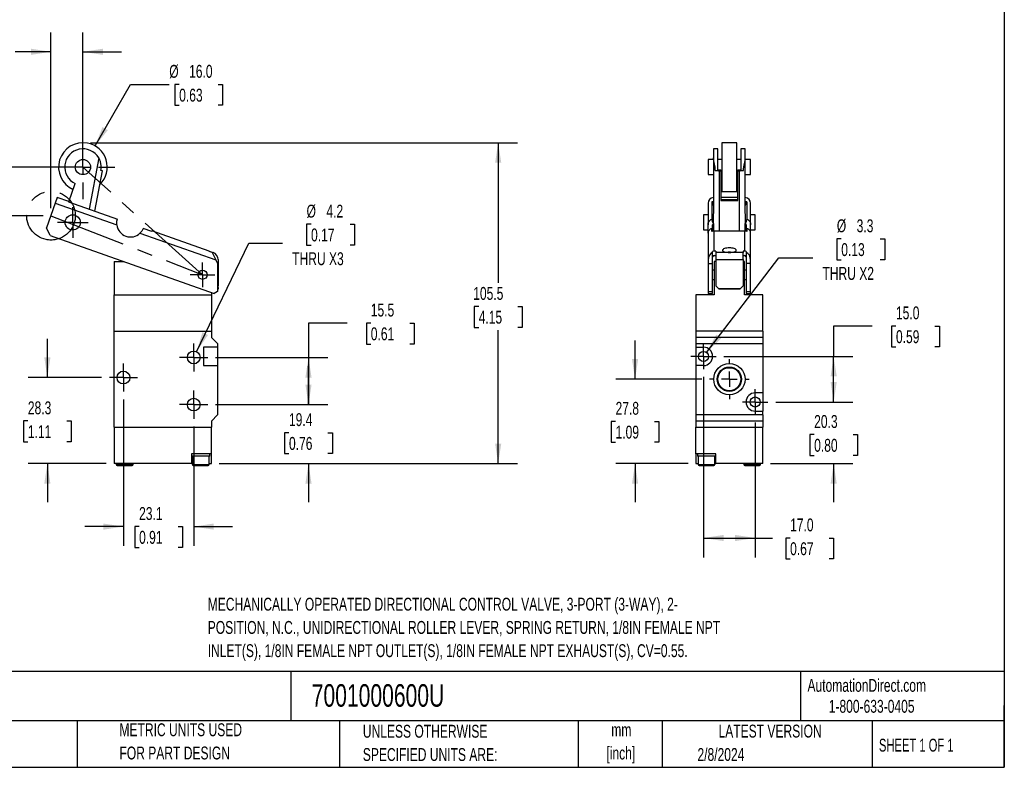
# Model space of a CAD drawing. Header units: millimetres. Extents: x 13 to 546, y 13 to 419.
# Tile 2 of 3: x 222 to 546, y 13 to 259. Entities that reach past the tile are written whole.
import ezdxf

# ---------------------------------------------------------------- set-up
doc = ezdxf.new("R2010")
doc.units = ezdxf.units.MM
doc.header["$LTSCALE"] = 2
doc.linetypes.add('CENTERX2', pattern=[20.32, 12.7, -2.54, 2.54, -2.54])
doc.layers.add('CENTER', color=40, linetype='CENTERX2')
doc.layers.add('DIMENSIONS', color=140, linetype='Continuous', lineweight=25)
doc.layers.add('TEXT', color=140, linetype='Continuous', lineweight=25)
doc.styles.add('SLDTEXTSTYLE0', font='TXT', dxfattribs={"width": 0.7})
doc.styles.add('SLDTEXTSTYLE1', font='TXT', dxfattribs={"width": 0.65})
doc.dimstyles.new('SLDDIMSTYLE0', dxfattribs={"dimtxt": 4.316016, "dimasz": 6.604, "dimexe": 0, "dimexo": 0.0625, "dimgap": 1.079004, "dimtad": 0, "dimtih": 1, "dimtoh": 1, "dimrnd": 1e-09, "dimzin": 12, "dimdsep": 46, "dimtxsty": 'SLDTEXTSTYLE0', "dimsah": 1, "dimcen": 0.09, "dimadec": 0, "dimazin": 3, "dimtfac": 1, "dimtmove": 0, "dimatfit": 0, "dimfxl": 0, "dimfrac": 2, "dimtolj": 1, "dimtzin": 12, "dimarcsym": 0})
doc.dimstyles.new('SLDDIMSTYLE1', dxfattribs={"dimtxt": 4.316016, "dimasz": 6.604, "dimexe": 0, "dimexo": 0.0625, "dimgap": 1.079004, "dimtad": 0, "dimtih": 1, "dimtoh": 1, "dimrnd": 1e-09, "dimzin": 4, "dimdsep": 46, "dimtxsty": 'SLDTEXTSTYLE0', "dimsah": 1, "dimcen": 0.09, "dimadec": 0, "dimazin": 1, "dimtfac": 1, "dimtofl": 0, "dimtmove": 0, "dimatfit": 3, "dimfxl": 0, "dimfrac": 2, "dimtolj": 1, "dimtzin": 12, "dimarcsym": 0})
doc.dimstyles.new('SLDDIMSTYLE2', dxfattribs={"dimtxt": 4.316016, "dimasz": 6.604, "dimexe": 0, "dimexo": 0.0625, "dimgap": 1.079004, "dimtad": 0, "dimtih": 1, "dimtoh": 1, "dimrnd": 1e-09, "dimzin": 4, "dimdsep": 46, "dimtxsty": 'SLDTEXTSTYLE0', "dimsah": 1, "dimcen": 0, "dimadec": 0, "dimazin": 1, "dimtfac": 1, "dimtofl": 0, "dimtmove": 0, "dimatfit": 3, "dimfxl": 0, "dimfrac": 2, "dimtolj": 1, "dimtzin": 12, "dimarcsym": 0})
doc.dimstyles.new('SLDDIMSTYLE3', dxfattribs={"dimtxt": 4.316016, "dimasz": 6.604, "dimexe": 0, "dimexo": 0.0625, "dimgap": 1.079004, "dimtad": 0, "dimtih": 1, "dimtoh": 1, "dimrnd": 1e-09, "dimzin": 12, "dimdsep": 46, "dimtxsty": 'SLDTEXTSTYLE0', "dimsah": 1, "dimcen": 0.09, "dimadec": 0, "dimazin": 3, "dimtfac": 1, "dimtofl": 0, "dimtmove": 0, "dimatfit": 3, "dimfxl": 0, "dimfrac": 2, "dimtolj": 1, "dimtzin": 12, "dimarcsym": 0})
doc.dimstyles.new('SLDDIMSTYLE4', dxfattribs={"dimtxt": 4.316016, "dimasz": 6.604, "dimexe": 0, "dimexo": 0.0625, "dimgap": 1.079004, "dimtad": 0, "dimtih": 1, "dimtoh": 1, "dimrnd": 1e-09, "dimzin": 12, "dimdsep": 46, "dimtxsty": 'SLDTEXTSTYLE0', "dimsah": 1, "dimcen": 0, "dimadec": 0, "dimazin": 3, "dimtfac": 1, "dimtofl": 0, "dimtmove": 0, "dimatfit": 3, "dimfxl": 0, "dimfrac": 2, "dimtolj": 1, "dimtzin": 12, "dimarcsym": 0})

# ---------------------------------------------------------------- blocks, each defined once
blk = doc.blocks.new('_D')
at = {"layer": 'DIMENSIONS'}
for p, q in [((232.7, 196.6), (232.7, 254.31)), ((243.2, 212.6), (243.2, 254.31)), ((202.29, 247.96), (200.84, 247.96)), ((200.84, 247.96), (200.84, 241.1)), ((215.12, 247.96), (216.57, 247.96)), ((216.57, 247.96), (216.57, 241.1)), ((232.7, 247.96), (220.96, 247.96)), ((243.2, 247.96), (255.9, 247.96)), ((200.84, 241.1), (202.29, 241.1)), ((216.57, 241.1), (215.12, 241.1))]:
    blk.add_line(p, q, dxfattribs=at)
for points in [[(232.7, 247.96), (226.09, 248.97), (226.09, 246.94)], [(243.2, 247.96), (249.8, 246.94), (249.8, 248.97)]]:
    blk.add_solid(points, dxfattribs=at)
at = {"layer": 'DIMENSIONS', "char_height": 4.233, "attachment_point": 1, "style": 'SLDTEXTSTYLE0'}
for s, insert in [('10.5', (202.29, 254.38)), ('0.41', (202.29, 246.55))]:
    blk.add_mtext(s, dxfattribs=dict(at, insert=insert))
blk = doc.blocks.new('_D_1')
at = {"layer": 'DIMENSIONS'}
for p, q in [((159.39, 230.59), (157.94, 230.59)), ((157.94, 230.59), (157.94, 223.73)), ((172.22, 230.59), (173.67, 230.59)), ((173.67, 230.59), (173.67, 223.73)), ((180, 230.59), (192.7, 230.59)), ((192.7, 230.59), (192.7, 210.06)), ((157.94, 223.73), (159.39, 223.73)), ((173.67, 223.73), (172.22, 223.73)), ((240.66, 210.06), (186.35, 210.06)), ((192.7, 194.06), (192.7, 210.06)), ((230.16, 194.06), (186.35, 194.06))]:
    blk.add_line(p, q, dxfattribs=at)
for points in [[(192.7, 210.06), (191.68, 203.46), (193.71, 203.46)], [(192.7, 194.06), (193.71, 200.67), (191.68, 200.67)]]:
    blk.add_solid(points, dxfattribs=at)
at = {"layer": 'DIMENSIONS', "char_height": 4.233, "attachment_point": 1, "style": 'SLDTEXTSTYLE0'}
for s, insert in [('16.0', (159.39, 237.01)), ('0.63', (159.39, 229.19))]:
    blk.add_mtext(s, dxfattribs=dict(at, insert=insert))
blk = doc.blocks.new('_D_2')
at = {"layer": 'DIMENSIONS'}
for p, q in [((247.2, 216.99), (258.88, 237.22)), ((258.88, 237.22), (271.58, 237.22)), ((274.84, 237.22), (273.39, 237.22)), ((273.39, 237.22), (273.39, 230.36)), ((287.66, 237.22), (289.11, 237.22)), ((289.11, 237.22), (289.11, 230.36)), ((273.39, 230.36), (274.84, 230.36)), ((289.11, 230.36), (287.66, 230.36))]:
    blk.add_line(p, q, dxfattribs=at)
blk.add_solid([(247.2, 216.99), (251.38, 222.2), (249.62, 223.22)], dxfattribs=at)
at = {"layer": 'DIMENSIONS', "char_height": 4.233, "attachment_point": 1, "style": 'SLDTEXTSTYLE0'}
for s, insert in [('%%c', (271.58, 243.65)), ('16.0', (278.1, 243.65)), ('0.63', (274.84, 235.82))]:
    blk.add_mtext(s, dxfattribs=dict(at, insert=insert))
blk = doc.blocks.new('_D_3')
at = {"layer": 'DIMENSIONS'}
for p, q in [((245.74, 218.06), (386.06, 218.06)), ((379.71, 218.06), (379.71, 172.03)), ((373.3, 164.21), (371.85, 164.21)), ((371.85, 164.21), (371.85, 157.35)), ((386.13, 164.21), (387.58, 164.21)), ((387.58, 164.21), (387.58, 157.35)), ((371.85, 157.35), (373.3, 157.35)), ((379.71, 112.56), (379.71, 156.38)), ((387.58, 157.35), (386.13, 157.35)), ((287.97, 112.56), (386.06, 112.56))]:
    blk.add_line(p, q, dxfattribs=at)
for points in [[(379.71, 218.06), (378.7, 211.46), (380.73, 211.46)], [(379.71, 112.56), (380.73, 119.16), (378.7, 119.16)]]:
    blk.add_solid(points, dxfattribs=at)
at = {"layer": 'DIMENSIONS', "char_height": 4.233, "attachment_point": 1, "style": 'SLDTEXTSTYLE0'}
for s, insert in [('105.5', (371.51, 170.63)), ('4.15', (373.3, 162.81))]:
    blk.add_mtext(s, dxfattribs=dict(at, insert=insert))
blk = doc.blocks.new('_D_4')
at = {"layer": 'DIMENSIONS'}
for p, q in [((317.35, 131.96), (317.35, 144.66)), ((286.81, 131.96), (323.7, 131.96)), ((310.94, 122.72), (309.49, 122.72)), ((309.49, 122.72), (309.49, 115.86)), ((323.76, 122.72), (325.21, 122.72)), ((325.21, 122.72), (325.21, 115.86)), ((309.49, 115.86), (310.94, 115.86)), ((325.21, 115.86), (323.76, 115.86)), ((287.97, 112.56), (323.7, 112.56)), ((317.35, 112.56), (317.35, 99.86))]:
    blk.add_line(p, q, dxfattribs=at)
for points in [[(317.35, 131.96), (318.37, 138.56), (316.33, 138.56)], [(317.35, 112.56), (316.33, 105.95), (318.37, 105.95)]]:
    blk.add_solid(points, dxfattribs=at)
at = {"layer": 'DIMENSIONS', "char_height": 4.233, "attachment_point": 1, "style": 'SLDTEXTSTYLE0'}
for s, insert in [('19.4', (310.94, 129.14)), ('0.76', (310.94, 121.31))]:
    blk.add_mtext(s, dxfattribs=dict(at, insert=insert))
blk = doc.blocks.new('_D_5')
at = {"layer": 'DIMENSIONS'}
for p, q in [((330.05, 158.74), (317.35, 158.74)), ((317.35, 158.74), (317.35, 147.46)), ((337.83, 158.74), (336.38, 158.74)), ((336.38, 158.74), (336.38, 151.88)), ((350.65, 158.74), (352.1, 158.74)), ((352.1, 158.74), (352.1, 151.88)), ((336.38, 151.88), (337.83, 151.88)), ((352.1, 151.88), (350.65, 151.88)), ((286.81, 147.46), (323.7, 147.46)), ((317.35, 147.46), (317.35, 131.96)), ((286.81, 131.96), (323.7, 131.96))]:
    blk.add_line(p, q, dxfattribs=at)
for points in [[(317.35, 147.46), (316.33, 140.85), (318.37, 140.85)], [(317.35, 131.96), (318.37, 138.56), (316.33, 138.56)]]:
    blk.add_solid(points, dxfattribs=at)
at = {"layer": 'DIMENSIONS', "char_height": 4.233, "attachment_point": 1, "style": 'SLDTEXTSTYLE0'}
for s, insert in [('15.5', (337.83, 165.16)), ('0.61', (337.83, 157.34))]:
    blk.add_mtext(s, dxfattribs=dict(at, insert=insert))
blk = doc.blocks.new('_D_6')
at = {"layer": 'DIMENSIONS'}
for p, q in [((318.19, 191.27), (316.74, 191.27)), ((316.74, 191.27), (316.74, 184.41)), ((331.01, 191.27), (332.46, 191.27)), ((332.46, 191.27), (332.46, 184.41)), ((280.54, 149.35), (297.7, 185)), ((297.7, 185), (308.81, 185)), ((316.74, 184.41), (318.19, 184.41)), ((332.46, 184.41), (331.01, 184.41))]:
    blk.add_line(p, q, dxfattribs=at)
blk.add_solid([(280.54, 149.35), (284.32, 154.86), (282.49, 155.74)], dxfattribs=at)
at = {"layer": 'DIMENSIONS', "char_height": 4.233, "attachment_point": 1, "style": 'SLDTEXTSTYLE0'}
for s, insert in [('%%c', (316.72, 197.69)), ('4.2', (323.24, 197.69)), ('0.17', (318.19, 189.86)), ('THRU X3', (311.99, 182.04))]:
    blk.add_mtext(s, dxfattribs=dict(at, insert=insert))
blk = doc.blocks.new('_D_7')
at = {"layer": 'DIMENSIONS'}
for p, q in [((231.51, 140.86), (231.51, 153.56)), ((249.35, 140.86), (225.16, 140.86)), ((225.1, 126.6), (223.65, 126.6)), ((223.65, 126.6), (223.65, 119.74)), ((237.92, 126.6), (239.37, 126.6)), ((239.37, 126.6), (239.37, 119.74)), ((223.65, 119.74), (225.1, 119.74)), ((239.37, 119.74), (237.92, 119.74)), ((250.89, 112.56), (225.16, 112.56)), ((231.51, 112.56), (231.51, 99.86))]:
    blk.add_line(p, q, dxfattribs=at)
for points in [[(231.51, 140.86), (232.52, 147.46), (230.49, 147.46)], [(231.51, 112.56), (230.49, 105.95), (232.52, 105.95)]]:
    blk.add_solid(points, dxfattribs=at)
at = {"layer": 'DIMENSIONS', "char_height": 4.233, "attachment_point": 1, "style": 'SLDTEXTSTYLE0'}
for s, insert in [('28.3', (225.1, 133.02)), ('1.11', (225.1, 125.19))]:
    blk.add_mtext(s, dxfattribs=dict(at, insert=insert))
blk = doc.blocks.new('_D_8')
at = {"layer": 'DIMENSIONS'}
for p, q in [((256.53, 133.68), (256.53, 85.49)), ((279.63, 124.78), (279.63, 85.49)), ((256.53, 91.84), (243.83, 91.84)), ((261.66, 91.84), (260.22, 91.84)), ((260.22, 91.84), (260.22, 84.98)), ((274.49, 91.84), (275.94, 91.84)), ((275.94, 91.84), (275.94, 84.98)), ((279.63, 91.84), (292.33, 91.84)), ((260.22, 84.98), (261.66, 84.98)), ((275.94, 84.98), (274.49, 84.98))]:
    blk.add_line(p, q, dxfattribs=at)
for points in [[(256.53, 91.84), (249.92, 92.86), (249.92, 90.83)], [(279.63, 91.84), (286.23, 90.83), (286.23, 92.86)]]:
    blk.add_solid(points, dxfattribs=at)
at = {"layer": 'DIMENSIONS', "char_height": 4.233, "attachment_point": 1, "style": 'SLDTEXTSTYLE0'}
for s, insert in [('23.1', (261.66, 98.26)), ('0.91', (261.66, 90.44))]:
    blk.add_mtext(s, dxfattribs=dict(at, insert=insert))
blk = doc.blocks.new('SW_CENTERMARKSYMBOL_0')
at = {"layer": 'CENTER', "color": 0}
for p, q in [((0, 2.54), (0, 4.04)), ((-2.54, 0), (-4.04, 0)), ((0, 0), (-2.54, 0)), ((0, 0), (0, 2.54)), ((0, 0), (0, -2.54)), ((0, 0), (2.54, 0)), ((2.54, 0), (4.04, 0)), ((0, -2.54), (0, -4.04))]:
    blk.add_line(p, q, dxfattribs=at)
blk = doc.blocks.new('SW_CENTERMARKSYMBOL_1')
at = {"layer": 'CENTER', "color": 0}
for p, q in [((0, 5.08), (0, 10.54)), ((-5.08, 0), (-10.54, 0)), ((0, 0), (-2.54, 0)), ((0, 0), (0, 2.54)), ((0, 0), (0, -2.54)), ((0, 0), (2.54, 0)), ((5.08, 0), (10.54, 0)), ((0, -5.08), (0, -10.54))]:
    blk.add_line(p, q, dxfattribs=at)
blk = doc.blocks.new('SW_CENTERMARKSYMBOL_2')
at = {"layer": 'CENTER', "color": 0}
for p, q in [((0, 2.54), (0, 5.04)), ((-2.54, 0), (-5.04, 0)), ((0, 0), (-2.54, 0)), ((0, 0), (0, 2.54)), ((0, 0), (0, -2.54)), ((0, 0), (2.54, 0)), ((2.54, 0), (5.04, 0)), ((0, -2.54), (0, -5.04))]:
    blk.add_line(p, q, dxfattribs=at)
blk = doc.blocks.new('SW_CENTERMARKSYMBOL_3')
at = {"layer": 'CENTER', "color": 0}
for p, q in [((0, 2.54), (0, 4.64)), ((-2.54, 0), (-4.64, 0)), ((0, 0), (-2.54, 0)), ((0, 0), (0, 2.54)), ((0, 0), (0, -2.54)), ((0, 0), (2.54, 0)), ((2.54, 0), (4.64, 0)), ((0, -2.54), (0, -4.64))]:
    blk.add_line(p, q, dxfattribs=at)
blk = doc.blocks.new('SW_CENTERMARKSYMBOL_4')
at = {"layer": 'CENTER', "color": 0}
for p, q in [((0, 2.54), (0, 4.64)), ((-2.54, 0), (-4.64, 0)), ((0, 0), (-2.54, 0)), ((0, 0), (0, 2.54)), ((0, 0), (0, -2.54)), ((0, 0), (2.54, 0)), ((2.54, 0), (4.64, 0)), ((0, -2.54), (0, -4.64))]:
    blk.add_line(p, q, dxfattribs=at)
blk = doc.blocks.new('SW_CENTERMARKSYMBOL_5')
at = {"layer": 'CENTER', "color": 0}
for p, q in [((0, 2.54), (0, 4.64)), ((-2.54, 0), (-4.64, 0)), ((0, 0), (-2.54, 0)), ((0, 0), (0, 2.54)), ((0, 0), (0, -2.54)), ((0, 0), (2.54, 0)), ((2.54, 0), (4.64, 0)), ((0, -2.54), (0, -4.64))]:
    blk.add_line(p, q, dxfattribs=at)
blk = doc.blocks.new('_D_9')
at = {"layer": 'DIMENSIONS'}
for p, q in [((490, 132.81), (490, 145.51)), ((470.94, 132.81), (496.35, 132.81)), ((483.59, 122.09), (482.14, 122.09)), ((482.14, 122.09), (482.14, 115.23)), ((496.42, 122.09), (497.87, 122.09)), ((497.87, 122.09), (497.87, 115.23)), ((482.14, 115.23), (483.59, 115.23)), ((497.87, 115.23), (496.42, 115.23)), ((469.25, 112.56), (496.35, 112.56)), ((490, 112.56), (490, 99.86))]:
    blk.add_line(p, q, dxfattribs=at)
for points in [[(490, 132.81), (491.02, 139.41), (488.99, 139.41)], [(490, 112.56), (488.99, 105.95), (491.02, 105.95)]]:
    blk.add_solid(points, dxfattribs=at)
at = {"layer": 'DIMENSIONS', "char_height": 4.233, "attachment_point": 1, "style": 'SLDTEXTSTYLE0'}
for s, insert in [('20.3', (483.59, 128.52)), ('0.80', (483.59, 120.69))]:
    blk.add_mtext(s, dxfattribs=dict(at, insert=insert))
blk = doc.blocks.new('_D_10')
at = {"layer": 'DIMENSIONS'}
for p, q in [((502.7, 157.8), (490, 157.8)), ((490, 157.8), (490, 147.81)), ((510.48, 157.8), (509.03, 157.8)), ((509.03, 157.8), (509.03, 150.94)), ((523.31, 157.8), (524.76, 157.8)), ((524.76, 157.8), (524.76, 150.94)), ((509.03, 150.94), (510.48, 150.94)), ((524.76, 150.94), (523.31, 150.94)), ((453.94, 147.81), (496.35, 147.81)), ((490, 132.81), (490, 147.81)), ((470.94, 132.81), (496.35, 132.81))]:
    blk.add_line(p, q, dxfattribs=at)
for points in [[(490, 147.81), (488.99, 141.2), (491.02, 141.2)], [(490, 132.81), (491.02, 139.41), (488.99, 139.41)]]:
    blk.add_solid(points, dxfattribs=at)
at = {"layer": 'DIMENSIONS', "char_height": 4.233, "attachment_point": 1, "style": 'SLDTEXTSTYLE0'}
for s, insert in [('15.0', (510.48, 164.23)), ('0.59', (510.48, 156.4))]:
    blk.add_mtext(s, dxfattribs=dict(at, insert=insert))
blk = doc.blocks.new('_D_11')
at = {"layer": 'DIMENSIONS'}
for p, q in [((424.71, 140.31), (424.71, 153.01)), ((446.63, 140.31), (418.36, 140.31)), ((418.3, 126.43), (416.85, 126.43)), ((416.85, 126.43), (416.85, 119.57)), ((431.12, 126.43), (432.57, 126.43)), ((432.57, 126.43), (432.57, 119.57)), ((416.85, 119.57), (418.3, 119.57)), ((432.57, 119.57), (431.12, 119.57)), ((442.17, 112.56), (418.36, 112.56)), ((424.71, 112.56), (424.71, 99.86))]:
    blk.add_line(p, q, dxfattribs=at)
for points in [[(424.71, 140.31), (425.73, 146.91), (423.7, 146.91)], [(424.71, 112.56), (423.7, 105.95), (425.73, 105.95)]]:
    blk.add_solid(points, dxfattribs=at)
at = {"layer": 'DIMENSIONS', "char_height": 4.233, "attachment_point": 1, "style": 'SLDTEXTSTYLE0'}
for s, insert in [('27.8', (418.3, 132.86)), ('1.09', (418.3, 125.03))]:
    blk.add_mtext(s, dxfattribs=dict(at, insert=insert))
blk = doc.blocks.new('_D_12')
at = {"layer": 'DIMENSIONS'}
for p, q in [((447.21, 141.08), (447.21, 81.74)), ((464.21, 126.08), (464.21, 81.74)), ((447.21, 88.09), (464.21, 88.09)), ((464.21, 88.09), (469.84, 88.09)), ((475.68, 88.09), (474.24, 88.09)), ((474.24, 88.09), (474.24, 81.23)), ((488.51, 88.09), (489.96, 88.09)), ((489.96, 88.09), (489.96, 81.23)), ((474.24, 81.23), (475.68, 81.23)), ((489.96, 81.23), (488.51, 81.23))]:
    blk.add_line(p, q, dxfattribs=at)
for points in [[(447.21, 88.09), (453.82, 87.08), (453.82, 89.11)], [(464.21, 88.09), (457.61, 89.11), (457.61, 87.08)]]:
    blk.add_solid(points, dxfattribs=at)
at = {"layer": 'DIMENSIONS', "char_height": 4.233, "attachment_point": 1, "style": 'SLDTEXTSTYLE0'}
for s, insert in [('17.0', (475.68, 94.52)), ('0.67', (475.68, 86.69))]:
    blk.add_mtext(s, dxfattribs=dict(at, insert=insert))
blk = doc.blocks.new('_D_13')
at = {"layer": 'DIMENSIONS'}
for p, q in [((492.5, 186.44), (491.05, 186.44)), ((491.05, 186.44), (491.05, 179.58)), ((505.33, 186.44), (506.78, 186.44)), ((506.78, 186.44), (506.78, 179.58)), ((448.21, 149.12), (472.02, 180.17)), ((472.02, 180.17), (483.13, 180.17)), ((491.05, 179.58), (492.5, 179.58)), ((506.78, 179.58), (505.33, 179.58))]:
    blk.add_line(p, q, dxfattribs=at)
blk.add_solid([(448.21, 149.12), (453.04, 153.74), (451.43, 154.98)], dxfattribs=at)
at = {"layer": 'DIMENSIONS', "char_height": 4.233, "attachment_point": 1, "style": 'SLDTEXTSTYLE0'}
for s, insert in [('%%c', (491.04, 192.87)), ('3.3', (497.56, 192.87)), ('0.13', (492.5, 185.04)), ('THRU X2', (486.31, 177.21))]:
    blk.add_mtext(s, dxfattribs=dict(at, insert=insert))
blk = doc.blocks.new('SW_CENTERMARKSYMBOL_6')
at = {"layer": 'CENTER', "color": 0}
for p, q in [((0, 5.08), (0, 6.54)), ((-5.08, 0), (-6.54, 0)), ((0, 0), (-2.54, 0)), ((0, 0), (0, 2.54)), ((0, 0), (0, -2.54)), ((0, 0), (2.54, 0)), ((5.08, 0), (6.54, 0)), ((0, -5.08), (0, -6.54))]:
    blk.add_line(p, q, dxfattribs=at)
blk = doc.blocks.new('SW_CENTERMARKSYMBOL_7')
at = {"layer": 'CENTER', "color": 0}
for p, q in [((0, 2.54), (0, 4.19)), ((-2.54, 0), (-4.19, 0)), ((0, 0), (-2.54, 0)), ((0, 0), (0, 2.54)), ((0, 0), (0, -2.54)), ((0, 0), (2.54, 0)), ((2.54, 0), (4.19, 0)), ((0, -2.54), (0, -4.19))]:
    blk.add_line(p, q, dxfattribs=at)
blk = doc.blocks.new('SW_CENTERMARKSYMBOL_8')
at = {"layer": 'CENTER', "color": 0}
for p, q in [((0, 2.54), (0, 4.19)), ((-2.54, 0), (-4.19, 0)), ((0, 0), (-2.54, 0)), ((0, 0), (0, 2.54)), ((0, 0), (0, -2.54)), ((0, 0), (2.54, 0)), ((2.54, 0), (4.19, 0)), ((0, -2.54), (0, -4.19))]:
    blk.add_line(p, q, dxfattribs=at)

msp = doc.modelspace()

# ---------------------------------------------------------------- linework, layer by layer
for p, q in [((458.211, 218.063), (453.211, 218.063)), ((453.211, 218.063), (453.211, 217.929)), ((453.211, 217.929), (453.211, 202.063)), ((458.211, 217.929), (458.211, 218.063)), ((458.211, 202.063), (458.211, 217.929)), ((451.961, 216.063), (450.461, 216.063)), ((450.461, 216.063), (450.461, 213.093)), ((451.961, 208.97), (451.961, 216.063)), ((460.961, 216.063), (459.461, 216.063)), ((459.461, 216.063), (459.461, 208.97)), ((460.961, 213.093), (460.961, 216.063)), ((248.377, 213.093), (245.249, 196.197)), ((450.461, 212.563), (448.711, 212.563)), ((448.711, 212.563), (448.711, 207.563)), ((450.461, 213.093), (450.461, 194.817)), ((453.211, 212.563), (451.961, 212.563)), ((459.461, 212.563), (458.211, 212.563)), ((460.961, 194.817), (460.961, 213.093)), ((462.711, 212.563), (460.961, 212.563)), ((462.711, 212.521), (462.711, 212.563)), ((462.711, 207.563), (462.711, 212.521)), ((247.158, 195.522), (249.63, 208.872)), ((249.63, 208.872), (249.099, 208.97)), ((448.711, 207.563), (450.461, 207.563)), ((451.094, 208.97), (451.961, 208.97)), ((452.461, 209.145), (452.961, 209.145)), ((452.461, 208.872), (452.961, 208.872)), ((452.461, 189.058), (452.461, 208.872)), ((452.961, 209.145), (452.961, 208.872)), ((452.961, 208.872), (452.961, 199.039)), ((452.961, 207.563), (453.211, 207.563)), ((458.211, 207.563), (458.461, 207.563)), ((458.461, 208.872), (458.461, 209.145)), ((458.461, 209.145), (458.961, 209.145)), ((458.461, 208.872), (458.961, 208.872)), ((458.461, 199.039), (458.461, 208.872)), ((458.961, 208.872), (458.961, 189.058)), ((459.461, 208.97), (460.328, 208.97)), ((460.961, 207.563), (462.711, 207.563)), ((238.531, 198.575), (240.671, 204.621)), ((453.211, 202.063), (458.211, 202.063)), ((234.108, 198.183), (231.259, 190.132)), ((234.776, 200.068), (234.108, 198.183)), ((234.108, 198.183), (254.347, 191.02)), ((238.547, 198.733), (234.776, 200.068)), ((238.547, 198.733), (238.495, 198.587)), ((238.495, 198.587), (254.523, 192.915)), ((448.711, 198.183), (448.711, 191.02)), ((449.94, 198.587), (449.94, 192.915)), ((449.94, 198.587), (450.461, 197.281)), ((458.461, 200.068), (452.961, 200.068)), ((458.461, 199.312), (452.961, 199.312)), ((452.961, 199.039), (458.461, 199.039)), ((460.961, 197.281), (461.483, 198.587)), ((461.483, 198.587), (461.483, 192.915)), ((462.711, 191.02), (462.711, 198.183)), ((448.711, 194.372), (447.211, 194.372)), ((447.211, 194.372), (447.211, 189.372)), ((450.469, 191.495), (450.469, 194.735)), ((460.953, 194.735), (460.953, 191.495)), ((464.211, 194.372), (462.711, 194.372)), ((464.211, 194.33), (464.211, 194.372)), ((464.211, 189.372), (464.211, 194.33)), ((448.711, 188.33), (448.711, 191.02)), ((450.211, 189.261), (450.211, 191.02)), ((450.461, 191.488), (450.461, 189.043)), ((460.961, 189.043), (460.961, 191.488)), ((461.211, 191.02), (461.211, 189.261)), ((462.711, 188.33), (462.711, 191.02)), ((232.477, 187.579), (231.259, 190.132)), ((261.947, 188.33), (286.864, 179.511)), ((265.833, 188.912), (263.003, 189.914)), ((265.885, 189.058), (265.833, 188.912)), ((284.739, 182.385), (265.885, 189.058)), ((447.211, 189.372), (448.711, 189.372)), ((448.711, 188.33), (448.711, 179.511)), ((449.94, 188.912), (449.94, 189.914)), ((450.211, 189.372), (450.461, 189.372)), ((450.711, 182.385), (450.711, 189.058)), ((450.711, 189.058), (460.711, 189.058)), ((460.711, 189.058), (460.711, 182.385)), ((460.961, 189.372), (461.211, 189.372)), ((461.483, 189.914), (461.483, 188.912)), ((462.711, 189.372), (464.211, 189.372)), ((462.711, 179.511), (462.711, 188.33)), ((232.477, 187.579), (286.363, 168.508)), ((284.739, 182.385), (284.718, 182.325)), ((285.684, 181.983), (284.718, 182.325)), ((284.739, 182.385), (285.964, 181.951)), ((285.684, 181.983), (286.864, 179.511)), ((450.211, 181.983), (450.211, 182.325)), ((450.211, 178.376), (450.211, 181.983)), ((451.211, 182.385), (450.711, 182.385)), ((451.211, 182.385), (451.211, 181.951)), ((460.211, 181.951), (451.211, 181.951)), ((451.211, 181.951), (451.211, 179.617)), ((460.711, 182.385), (460.211, 182.385)), ((460.211, 182.385), (460.211, 181.951)), ((460.211, 179.617), (460.211, 181.951)), ((461.211, 182.325), (461.211, 181.983)), ((461.211, 181.983), (461.211, 178.376)), ((253.428, 179.059), (256.552, 179.059)), ((253.428, 179.059), (253.428, 168.059)), ((286.864, 179.511), (287.406, 178.376)), ((287.406, 178.376), (287.488, 169.171)), ((287.63, 179.617), (287.706, 171.045)), ((448.711, 179.511), (448.711, 178.376)), ((448.711, 178.376), (450.211, 178.376)), ((448.711, 178.376), (448.711, 169.171)), ((450.211, 169.171), (450.211, 178.376)), ((450.711, 180.971), (451.211, 180.971)), ((450.711, 179.059), (450.711, 168.059)), ((451.211, 179.059), (450.711, 179.059)), ((451.211, 179.617), (451.211, 171.045)), ((451.211, 179.617), (460.211, 179.617)), ((460.211, 180.971), (460.711, 180.971)), ((460.211, 179.617), (460.211, 171.045)), ((460.711, 179.059), (460.211, 179.059)), ((460.711, 168.059), (460.711, 179.059)), ((461.211, 178.376), (461.211, 169.171)), ((462.711, 178.376), (461.211, 178.376)), ((462.711, 178.376), (462.711, 179.511)), ((462.711, 169.171), (462.711, 178.376)), ((450.711, 176.139), (450.211, 176.139)), ((461.211, 176.139), (460.711, 176.139)), ((450.211, 173.139), (450.711, 173.139)), ((460.711, 173.139), (461.211, 173.139)), ((285.428, 168.839), (285.428, 168.059)), ((287.488, 169.171), (286.363, 168.508)), ((287.706, 171.045), (287.471, 171.043)), ((287.48, 170.043), (287.715, 170.045)), ((287.715, 170.045), (287.706, 171.045)), ((448.711, 169.171), (450.211, 169.171)), ((448.711, 169.171), (448.711, 168.508)), ((448.711, 168.508), (450.211, 168.508)), ((450.211, 168.508), (450.211, 169.171)), ((452.211, 170.045), (451.211, 171.045)), ((451.211, 171.045), (451.211, 171.031)), ((451.211, 171.031), (452.211, 170.032)), ((459.211, 170.045), (452.211, 170.045)), ((452.211, 170.032), (452.211, 170.045)), ((452.211, 170.032), (459.211, 170.032)), ((460.211, 171.045), (459.211, 170.045)), ((459.211, 170.032), (460.211, 171.031)), ((459.211, 170.045), (459.211, 170.032)), ((460.211, 171.045), (460.211, 171.031)), ((461.211, 169.171), (462.711, 169.171)), ((461.211, 169.171), (461.211, 168.508)), ((461.211, 168.508), (462.711, 168.508)), ((462.711, 168.508), (462.711, 169.171)), ((253.428, 156.059), (253.428, 168.059)), ((253.428, 168.059), (285.428, 168.059)), ((285.428, 168.059), (285.428, 156.059)), ((444.711, 168.059), (444.711, 156.059)), ((450.711, 168.059), (444.711, 168.059)), ((466.711, 168.059), (460.711, 168.059)), ((466.711, 156.059), (466.711, 168.059)), ((253.428, 124.559), (253.428, 156.059)), ((253.428, 156.059), (285.428, 156.059)), ((285.428, 156.059), (285.428, 154.059)), ((466.711, 156.059), (444.711, 156.059)), ((444.711, 156.059), (444.711, 154.059)), ((466.711, 156.059), (466.711, 154.059)), ((285.428, 154.059), (287.428, 152.059)), ((444.711, 154.059), (444.711, 152.059)), ((466.711, 154.059), (444.711, 154.059)), ((466.711, 154.059), (466.711, 152.059)), ((287.428, 150.809), (282.828, 150.809)), ((282.828, 150.809), (282.828, 144.809)), ((287.428, 152.059), (287.428, 150.809)), ((287.428, 150.809), (287.428, 144.809)), ((444.711, 152.059), (466.711, 152.059)), ((444.711, 152.059), (444.711, 150.809)), ((444.711, 150.809), (447.211, 150.809)), ((444.711, 150.809), (444.711, 144.809)), ((466.711, 152.059), (466.711, 135.809)), ((282.828, 144.809), (287.428, 144.809)), ((287.428, 144.809), (287.428, 128.559)), ((444.711, 144.809), (444.711, 128.559)), ((447.211, 144.809), (444.711, 144.809)), ((466.711, 135.809), (464.211, 135.809)), ((466.711, 135.809), (466.711, 129.809)), ((464.211, 129.809), (466.711, 129.809)), ((466.711, 128.559), (466.711, 129.809)), ((287.428, 128.559), (285.428, 126.559)), ((285.428, 126.559), (285.428, 124.559)), ((466.711, 128.559), (444.711, 128.559)), ((444.711, 128.559), (444.711, 126.559)), ((466.711, 126.559), (444.711, 126.559)), ((444.711, 126.559), (444.711, 124.559)), ((466.711, 128.559), (466.711, 126.559)), ((466.711, 126.559), (466.711, 124.559)), ((253.428, 124.559), (253.428, 112.559)), ((253.428, 124.559), (285.428, 124.559)), ((285.428, 115.759), (285.428, 124.559)), ((444.711, 115.759), (444.711, 124.559)), ((444.711, 124.559), (466.711, 124.559)), ((466.711, 112.559), (466.711, 124.559)), ((285.428, 115.759), (278.928, 115.759)), ((278.928, 115.759), (278.928, 112.559)), ((284.928, 114.959), (278.928, 114.959)), ((279.178, 114.959), (279.178, 112.259)), ((284.678, 112.259), (284.678, 114.959)), ((284.928, 114.959), (284.928, 115.759)), ((285.428, 112.559), (285.428, 115.759)), ((451.211, 115.759), (444.711, 115.759)), ((444.711, 115.759), (444.711, 112.559)), ((445.211, 115.759), (445.211, 114.959)), ((451.211, 114.959), (445.211, 114.959)), ((445.461, 114.959), (445.461, 112.259)), ((450.961, 112.259), (450.961, 114.959)), ((451.211, 112.559), (451.211, 115.759)), ((278.928, 112.559), (253.428, 112.559)), ((254.178, 112.559), (254.178, 112.259)), ((254.178, 112.259), (259.678, 112.259)), ((259.678, 112.259), (259.678, 112.559)), ((278.928, 112.559), (279.178, 112.559)), ((279.178, 112.259), (284.678, 112.259)), ((284.678, 112.559), (285.428, 112.559)), ((444.711, 112.559), (445.461, 112.559)), ((445.461, 112.259), (450.961, 112.259)), ((450.961, 112.559), (451.211, 112.559)), ((466.711, 112.559), (451.211, 112.559)), ((460.461, 112.559), (460.461, 112.259)), ((460.461, 112.259), (465.961, 112.259)), ((465.961, 112.259), (465.961, 112.559))]:
    msp.add_line(p, q)
at = {"flags": 128}
msp.add_lwpolyline([(457.961, 182.719), (457.918, 182.865), (457.79, 183.006), (457.582, 183.136), (457.302, 183.249), (456.961, 183.343), (456.572, 183.412), (456.15, 183.455), (455.711, 183.469), (455.272, 183.455), (454.85, 183.412), (454.461, 183.343), (454.12, 183.249), (453.84, 183.136), (453.632, 183.006), (453.504, 182.865), (453.461, 182.719), (453.504, 182.572), (453.632, 182.431), (453.84, 182.302), (454.12, 182.188), (454.461, 182.094), (454.85, 182.025), (455.272, 181.982), (455.711, 181.968), (456.15, 181.982), (456.572, 182.025), (456.961, 182.094), (457.302, 182.188), (457.582, 182.302), (457.79, 182.431), (457.918, 182.572), (457.961, 182.719)], dxfattribs=at)
for centre, radius in [((243.199, 210.063), 2.5), ((239.831, 191.872), 2.5), ((282.528, 174.639), 1.5), ((279.628, 147.459), 2.1), ((447.211, 147.809), 1.65), ((256.528, 140.859), 2.1), ((455.711, 140.309), 5.15), ((455.711, 140.309), 4.002), ((455.711, 140.309), 3.792), ((279.628, 131.959), 2.1), ((464.211, 132.809), 1.65)]:
    msp.add_circle(centre, radius)
for centre, radius, start, end in [((243.199, 210.063), 8, 79.51, 246.44414), ((243.199, 210.063), 8, 314.34531, 79.51), ((243.199, 210.063), 6, 30.33879, 245.0853), ((452.387, 217.393), 8.521, 261.27375, 270.49837), ((452.34, 209.9), 0.764, 240.26676, 279.09629), ((459.082, 209.9), 0.764, 260.90371, 299.73324), ((459.035, 217.393), 8.521, 269.50163, 278.72625), ((450.644, 198.129), 1.933, 95.41469, 178.40124), ((450.708, 196.636), 2.098, 96.75037, 111.48273), ((460.779, 198.129), 1.933, 1.59876, 84.58531), ((460.715, 196.636), 2.098, 68.51727, 83.24963), ((258.815, 191.56), 4.5, 186.8978, 314.1222), ((450.71, 186.952), 2.105, 89.96371, 111.46069), ((460.713, 186.952), 2.105, 68.53931, 90.03629), ((285.13, 179.595), 2.5, 0.51, 70.51), ((450.711, 180.27), 2.115, 89.99047, 103.66554), ((455.711, 175.524), 6.531, 83.35113, 96.64887), ((460.712, 180.27), 2.115, 76.33446, 90.00953), ((450.697, 180.485), 0.486, 88.36039, 178.2607), ((460.725, 180.485), 0.486, 1.7393, 91.63961), ((447.211, 147.809), 3, 270, 90), ((464.211, 132.809), 3, 90, 270), ((254.478, 112.259), 0.3, 180, 270), ((259.378, 112.259), 0.3, 270, 0), ((279.478, 112.259), 0.3, 180, 270), ((284.378, 112.259), 0.3, 270, 0), ((445.761, 112.259), 0.3, 180, 270), ((450.661, 112.259), 0.3, 270, 0), ((460.761, 112.259), 0.3, 180, 270), ((465.661, 112.259), 0.3, 270, 0)]:
    msp.add_arc(centre, radius, start, end)
for centre, major_axis, ratio, start_param, end_param in [((449.881, 191.56), (-1.618, 4.496), 0.1113568, 4.6579249, 4.9780889), ((461.541, 191.56), (1.618, 4.496), 0.1113568, 1.3050964, 1.6252605), ((449.881, 191.56), (-1.618, 4.496), 0.1113568, 1.9053276, 2.1303784), ((461.541, 191.56), (1.618, 4.496), 0.1113568, 4.1528069, 4.3778577), ((450.711, 179.511), (0, 2.553), 0.783489, 0.2526803, 1.5707963), ((460.711, 179.511), (0, 2.553), 0.783489, 4.712389, 6.0305051)]:
    msp.add_ellipse(centre, major_axis=major_axis, ratio=ratio, start_param=start_param, end_param=end_param)
for points, knots in [([(249.099, 208.97), (249.165, 209.329), (249.198, 209.685), (249.2, 210.396), (249.17, 210.751), (249.049, 211.441), (248.959, 211.78), (248.716, 212.448), (248.561, 212.779), (248.377, 213.093)], [0, 0, 0, 0, 0.25, 0.25, 0.5, 0.5, 0.75, 0.75, 1, 1, 1, 1]), ([(451.094, 208.97), (451.094, 209.329), (451.057, 209.685), (450.939, 210.396), (450.859, 210.751), (450.701, 211.441), (450.623, 211.78), (450.503, 212.448), (450.461, 212.779), (450.461, 213.093)], [0, 0, 0, 0, 0.25, 0.25, 0.5, 0.5, 0.75, 0.75, 1, 1, 1, 1]), ([(460.328, 208.97), (460.328, 209.329), (460.365, 209.685), (460.483, 210.396), (460.564, 210.751), (460.721, 211.441), (460.799, 211.78), (460.919, 212.448), (460.961, 212.779), (460.961, 213.093)], [0, 0, 0, 0, 0.25, 0.25, 0.5, 0.5, 0.75, 0.75, 1, 1, 1, 1]), ([(254.347, 191.02), (254.323, 191.221), (254.313, 191.42), (254.317, 191.81), (254.332, 191.996), (254.367, 192.249), (254.38, 192.33), (254.409, 192.479), (254.424, 192.548), (254.469, 192.737), (254.5, 192.84), (254.523, 192.915)], [0, 0, 0, 0, 0.25, 0.25, 0.5, 0.5, 0.625, 0.625, 0.75, 0.75, 1, 1, 1, 1]), ([(448.711, 191.02), (448.711, 191.221), (448.736, 191.42), (448.841, 191.81), (448.922, 191.996), (449.083, 192.249), (449.144, 192.33), (449.276, 192.479), (449.347, 192.548), (449.577, 192.737), (449.752, 192.84), (449.94, 192.915)], [0, 0, 0, 0, 0.25, 0.25, 0.5, 0.5, 0.625, 0.625, 0.75, 0.75, 1, 1, 1, 1]), ([(450.469, 191.495), (450.387, 191.447), (450.321, 191.375), (450.233, 191.209), (450.211, 191.114), (450.211, 191.02)], [0, 0, 0, 0, 0.5, 0.5, 1, 1, 1, 1]), ([(461.211, 191.02), (461.211, 191.114), (461.189, 191.209), (461.101, 191.375), (461.035, 191.447), (460.953, 191.495)], [0, 0, 0, 0, 0.5, 0.5, 1, 1, 1, 1]), ([(461.483, 192.915), (461.67, 192.84), (461.841, 192.74), (462.151, 192.486), (462.283, 192.337), (462.499, 191.999), (462.58, 191.813), (462.686, 191.424), (462.711, 191.221), (462.711, 191.02)], [0, 0, 0, 0, 0.25, 0.25, 0.5, 0.5, 0.75, 0.75, 1, 1, 1, 1]), ([(263.003, 189.914), (262.974, 189.841), (262.934, 189.744), (262.822, 189.509), (262.751, 189.373), (262.575, 189.082), (262.469, 188.927), (262.229, 188.622), (262.093, 188.471), (261.947, 188.33)], [0, 0, 0, 0, 0.25, 0.25, 0.5, 0.5, 0.75, 0.75, 1, 1, 1, 1]), ([(449.94, 189.914), (449.752, 189.841), (449.581, 189.744), (449.272, 189.509), (449.139, 189.373), (448.923, 189.082), (448.842, 188.927), (448.736, 188.622), (448.711, 188.471), (448.711, 188.33)], [0, 0, 0, 0, 0.25, 0.25, 0.5, 0.5, 0.75, 0.75, 1, 1, 1, 1]), ([(462.711, 188.33), (462.711, 188.471), (462.687, 188.619), (462.581, 188.926), (462.501, 189.079), (462.34, 189.298), (462.279, 189.369), (462.147, 189.503), (462.075, 189.566), (461.845, 189.742), (461.67, 189.841), (461.483, 189.914)], [0, 0, 0, 0, 0.25, 0.25, 0.5, 0.5, 0.625, 0.625, 0.75, 0.75, 1, 1, 1, 1]), ([(254.478, 111.959), (254.478, 111.959), (255.576, 111.959), (258.28, 111.959), (259.378, 111.959), (259.378, 111.959)], [0, 0, 0, 0, 0.5, 0.5, 1, 1, 1, 1]), ([(279.478, 111.959), (279.478, 111.959), (280.576, 111.959), (283.28, 111.959), (284.378, 111.959), (284.378, 111.959)], [0, 0, 0, 0, 0.5, 0.5, 1, 1, 1, 1]), ([(445.761, 111.959), (445.761, 111.959), (446.019, 111.959), (446.938, 111.959), (447.561, 111.959), (448.211, 111.959)], [0, 0, 0, 0, 0.5, 0.5, 1, 1, 1, 1]), ([(460.761, 111.959), (460.761, 111.959), (461.019, 111.959), (461.938, 111.959), (462.561, 111.959), (463.211, 111.959)], [0, 0, 0, 0, 0.5, 0.5, 1, 1, 1, 1])]:
    msp.add_open_spline(points, degree=3, knots=knots)
for points in [[(448.211, 111.959), (449.563, 111.959), (450.661, 111.959), (450.661, 111.959)], [(463.211, 111.959), (464.563, 111.959), (465.661, 111.959), (465.661, 111.959)]]:
    msp.add_open_spline(points, degree=3)
at = {"layer": 'CENTER'}
for p, q in [((282.528, 174.639), (243.199, 210.063)), ((232.699, 194.063), (282.528, 174.639))]:
    msp.add_line(p, q, dxfattribs=at)
at = {"layer": 'CENTER', "linetype": 'CENTERX2'}
msp.add_circle((232.699, 194.063), 8, dxfattribs=at)
at = {"layer": 'TEXT'}
for p, q in [((546.1, 419.1), (546.1, 12.7)), ((546.1, 44.252), (12.7, 44.252)), ((311.518, 44.252), (311.518, 27.94)), ((479.151, 44.252), (479.151, 27.94)), ((546.1, 12.7), (546.1, 33.02)), ((546.1, 27.94), (12.7, 27.94)), ((241.293, 27.94), (241.293, 12.7)), ((327.56, 27.94), (327.56, 12.7)), ((406.049, 27.94), (406.049, 12.7)), ((433.624, 27.94), (433.624, 12.7)), ((502.697, 27.94), (502.697, 12.7)), ((12.7, 12.7), (546.1, 12.7))]:
    msp.add_line(p, q, dxfattribs=at)

# ---------------------------------------------------------------- block references
at = {"layer": 'CENTER'}
for name, p in [('SW_CENTERMARKSYMBOL_1', (243.199, 210.063)), ('SW_CENTERMARKSYMBOL_2', (239.831, 191.872)), ('SW_CENTERMARKSYMBOL_0', (282.528, 174.639)), ('SW_CENTERMARKSYMBOL_3', (279.628, 147.459)), ('SW_CENTERMARKSYMBOL_7', (447.211, 147.809)), ('SW_CENTERMARKSYMBOL_6', (455.711, 140.309)), ('SW_CENTERMARKSYMBOL_5', (256.528, 140.859)), ('SW_CENTERMARKSYMBOL_4', (279.628, 131.959)), ('SW_CENTERMARKSYMBOL_8', (464.211, 132.809))]:
    msp.add_blockref(name, p, dxfattribs=at)

# ---------------------------------------------------------------- texts
at = {"layer": 'TEXT'}
for s, insert, char_height, attachment_point, style in [('MECHANICALLY OPERATED DIRECTIONAL CONTROL VALVE, 3-PORT (3-WAY), 2-', (284.228, 68.454), 4.23333, 1, 'SLDTEXTSTYLE0'), ('POSITION, N.C., UNIDIRECTIONAL ROLLER LEVER, SPRING RETURN, 1/8IN FEMALE NPT', (284.228, 60.809), 4.23333, 1, 'SLDTEXTSTYLE0'), ('INLET(S), 1/8IN FEMALE NPT OUTLET(S), 1/8IN FEMALE NPT EXHAUST(S), CV=0.55.', (284.228, 53.165), 4.23333, 1, 'SLDTEXTSTYLE0'), ('METAL WORK DIRECTIONAL CONTROL VALVE', (15.931, 40.037), 7.40833, 1, 'SLDTEXTSTYLE0'), ('7001000600U', (318.415, 40.037), 7.40833, 1, 'SLDTEXTSTYLE0'), ('AutomationDirect.com', (481.39, 41.753), 4.23333, 1, 'SLDTEXTSTYLE0'), ('1-800-633-0405', (488.383, 34.874), 4.23333, 1, 'SLDTEXTSTYLE0'), ('METRIC UNITS USED', (255.209, 27.165), 4.23333, 1, 'SLDTEXTSTYLE0'), ('UNLESS OTHERWISE', (335.216, 26.668), 4.23333, 1, 'SLDTEXTSTYLE0'), ('mm', (420.198, 27.149), 4.2333, 2, 'SLDTEXTSTYLE0'), ('LATEST VERSION', (469.104, 26.728), 4.23333, 2, 'SLDTEXTSTYLE0'), ('FOR PART DESIGN', (255.209, 19.521), 4.23333, 1, 'SLDTEXTSTYLE0'), ('[inch]', (420.03, 19.505), 4.2333, 2, 'SLDTEXTSTYLE0'), ('SHEET 1 OF 1', (504.883, 22.103), 4.23333, 1, 'SLDTEXTSTYLE1'), ('SPECIFIED UNITS ARE:', (335.216, 19.024), 4.23333, 1, 'SLDTEXTSTYLE0'), ('2/8/2024', (445.226, 19.027), 4.2333, 1, 'SLDTEXTSTYLE0')]:
    msp.add_mtext(s, dxfattribs=dict(at, insert=insert, char_height=char_height, attachment_point=attachment_point, style=style))

# ---------------------------------------------------------------- dimensions: what is measured, and where the dimension line sits
at = {"layer": 'DIMENSIONS'}
for base, p1, p2, dimstyle, picture, middle in [((243.199, 247.956), (232.699, 194.063), (243.199, 210.063), 'SLDDIMSTYLE0', '_D', (208.704, 247.956)), ((447.211, 88.092), (464.211, 128.619), (447.211, 143.619), 'SLDDIMSTYLE1', '_D_12', (482.098, 88.092)), ((279.628, 91.841), (256.528, 136.219), (279.628, 127.319), 'SLDDIMSTYLE0', '_D_8', (268.078, 91.841))]:
    dim = msp.add_linear_dim(base=base, p1=p1, p2=p2, dimstyle=dimstyle, dxfattribs=at)
    dim.commit()
    dim.dimension.update_dxf_attribs({"geometry": picture, "text_midpoint": middle, "dimtype": 160})
dim = msp.add_diameter_dim_2p(p1=(239.199, 203.134), p2=(247.199, 216.991), dimstyle='SLDDIMSTYLE2', dxfattribs=at)
dim.commit()
dim.dimension.update_dxf_attribs({"geometry": '_D_2', "text_midpoint": (281.25, 237.222), "dimtype": 163})
for base, p1, p2, dimstyle, picture, middle in [((192.699, 210.063), (232.699, 194.063), (243.199, 210.063), 'SLDDIMSTYLE1', '_D_1', (192.699, 230.588)), ((379.715, 218.063), (285.428, 112.559), (243.199, 218.063), 'SLDDIMSTYLE3', '_D_3', (379.715, 164.209)), ((317.349, 131.959), (284.268, 147.459), (284.268, 131.959), 'SLDDIMSTYLE3', '_D_5', (317.349, 158.739)), ((490.004, 147.809), (468.401, 132.809), (451.401, 147.809), 'SLDDIMSTYLE1', '_D_10', (490.004, 157.804)), ((231.509, 140.859), (253.428, 112.559), (251.888, 140.859), 'SLDDIMSTYLE0', '_D_7', (231.509, 126.595)), ((424.711, 140.309), (444.711, 112.559), (449.169, 140.309), 'SLDDIMSTYLE0', '_D_11', (424.711, 126.434)), ((317.349, 131.959), (285.428, 112.559), (284.268, 131.959), 'SLDDIMSTYLE0', '_D_4', (317.349, 122.717)), ((490.004, 112.559), (468.401, 132.809), (466.711, 112.559), 'SLDDIMSTYLE0', '_D_9', (490.004, 122.094))]:
    dim = msp.add_linear_dim(base=base, p1=p1, p2=p2, angle=90, dimstyle=dimstyle, dxfattribs=at)
    dim.commit()
    dim.dimension.update_dxf_attribs({"geometry": picture, "text_midpoint": middle, "dimtype": 160})
for p1, p2, text, picture, middle in [((278.717, 145.567), (280.539, 149.351), '<>\\PTHRU X3', '_D_6', (324.6, 187.228)), ((446.207, 146.499), (448.215, 149.118), '<>\\PTHRU X2', '_D_13', (498.916, 182.405))]:
    dim = msp.add_diameter_dim_2p(p1=p1, p2=p2, text=text, dimstyle='SLDDIMSTYLE4', dxfattribs=at)
    dim.commit()
    dim.dimension.update_dxf_attribs({"geometry": picture, "text_midpoint": middle, "dimtype": 163})

doc.saveas('drawing.dxf')
